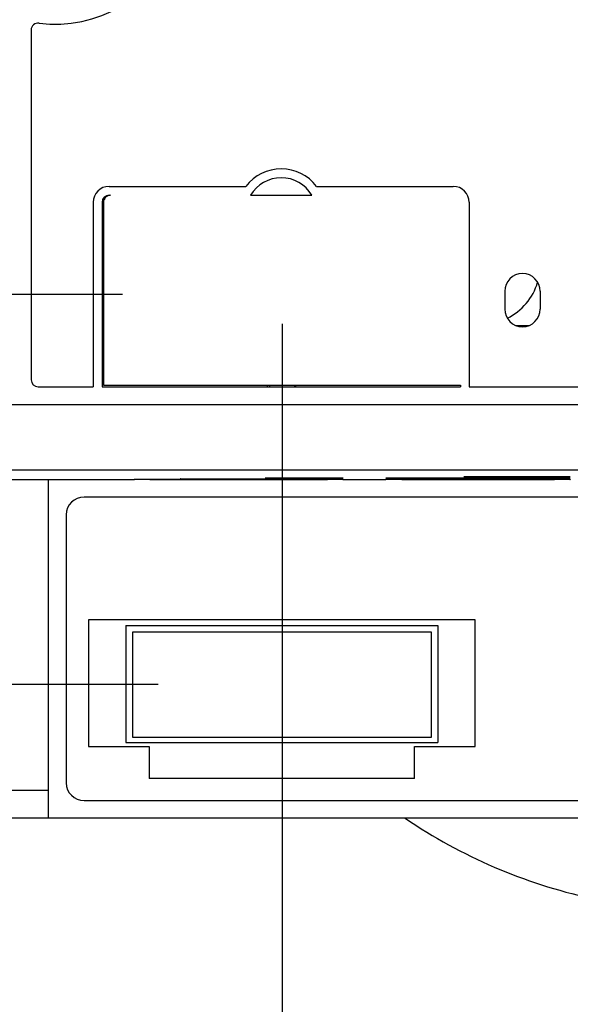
# Model space of a CAD drawing. Header units: inches. Extents: x 0 to 22, y 0 to 17.
# Tile 11 of 16: x 10.8 to 12.4, y 11.1 to 13.9. Entities that reach past the tile are written whole.
import ezdxf

# ---------------------------------------------------------------- set-up
doc = ezdxf.new("R2010")
doc.units = ezdxf.units.IN
doc.header["$LTSCALE"] = 1.21
doc.header["$MEASUREMENT"] = 0
doc.layers.get('0').update_dxf_attribs({"linetype": 'CONTINUOUS'})
doc.layers.add('DIMENSIONS', color=7, linetype='CONTINUOUS')
doc.styles.get("Standard").update_dxf_attribs({"font": 'txt', "width": 0.8})
doc.dimstyles.new('DIMSTYLE_1', dxfattribs={"dimtxt": 0.125, "dimasz": 0.18, "dimexe": 0.18, "dimexo": 0.0625, "dimgap": 0.09, "dimtad": 0, "dimtih": 1, "dimtoh": 1, "dimdec": 3, "dimzin": 4, "dimdsep": 46, "dimtxsty": 'STANDARD', "dimblk": '_FILLED', "dimblk1": '_FILLED', "dimblk2": '_FILLED', "dimcen": 0.09, "dimadec": 0, "dimazin": 0, "dimtp": 0.01, "dimtm": 0.01, "dimtfac": 1, "dimtdec": 3, "dimtofl": 0, "dimtmove": 0, "dimatfit": 3, "dimldrblk": '_FILLED', "dimfxl": 1, "dimtolj": 1, "dimtzin": 4, "dimarcsym": 0})

# ---------------------------------------------------------------- blocks, each defined once
blk = doc.blocks.new('_FILLED')
at = {"color": 0, "linetype": 'BYBLOCK'}
blk.add_solid([(0, 0), (-1, 0.174), (-1, -0.174)], dxfattribs=at)
blk = doc.blocks.new('*D1')
at = {"layer": 'DIMENSIONS', "color": 2, "linetype": 'CONTINUOUS'}
for p, q in [((9.7472, 12.0284), (9.7472, 12.3884)), ((11.1877, 12.0284), (9.6222, 12.0284)), ((10.5713, 11.6519), (9.6222, 11.6519)), ((9.7472, 11.6519), (9.7472, 11.2551)), ((9.7472, 11.2551), (9.5444, 11.2551))]:
    blk.add_line(p, q, dxfattribs=at)
at = {"layer": 'DIMENSIONS', "color": 2, "linetype": 'CONTINUOUS', "xscale": 0.18, "yscale": 0.18, "zscale": 0.18}
for p, rotation in [((9.7472, 12.0284), 270), ((9.7472, 11.6519), 90)]:
    blk.add_blockref('_FILLED', p, dxfattribs=dict(at, rotation=rotation))
at = {"layer": 'DIMENSIONS', "color": 2, "linetype": 'CONTINUOUS', "width": 0.8}
for s, p in [('[', (8.8819, 11.1926)), (']', (9.3819, 11.1926)), ('.377', (8.3569, 11.1926)), ('9.56', (8.9819, 11.1926))]:
    blk.add_text(s, height=0.125, dxfattribs=at).set_placement(p)
blk = doc.blocks.new('*D2')
at = {"layer": 'DIMENSIONS', "color": 2, "linetype": 'CONTINUOUS'}
for p, q in [((10.6221, 11.5902), (10.6221, 9.7015)), ((14.8381, 11.5902), (14.8381, 9.7015)), ((10.6221, 9.8265), (11.8622, 9.8265)), ((14.8381, 9.8265), (13.4122, 9.8265))]:
    blk.add_line(p, q, dxfattribs=at)
at = {"layer": 'DIMENSIONS', "color": 2, "linetype": 'CONTINUOUS', "xscale": 0.18, "yscale": 0.18, "zscale": 0.18, "rotation": 180}
blk.add_blockref('_FILLED', (10.6221, 9.8265), dxfattribs=at)
at = {"layer": 'DIMENSIONS', "color": 2, "linetype": 'CONTINUOUS', "xscale": 0.18, "yscale": 0.18, "zscale": 0.18}
blk.add_blockref('_FILLED', (14.8381, 9.8265), dxfattribs=at)
at = {"layer": 'DIMENSIONS', "color": 2, "linetype": 'CONTINUOUS', "width": 0.8}
for s, p in [('4.216', (11.9247, 9.764)), ('[', (12.5497, 9.764)), ('107.09', (12.6497, 9.764)), (']', (13.2497, 9.764))]:
    blk.add_text(s, height=0.125, dxfattribs=at).set_placement(p)
blk = doc.blocks.new('*D5')
at = {"layer": 'DIMENSIONS', "color": 2, "linetype": 'CONTINUOUS'}
for p, q in [((11.5374, 13.0456), (11.5374, 10.4515)), ((10.6221, 11.5902), (10.6221, 10.4515)), ((11.0798, 10.5765), (10.205, 10.5765)), ((10.6221, 10.5765), (11.0798, 10.5765)), ((11.5374, 10.5765), (11.0798, 10.5765))]:
    blk.add_line(p, q, dxfattribs=at)
at = {"layer": 'DIMENSIONS', "color": 2, "linetype": 'CONTINUOUS', "xscale": 0.18, "yscale": 0.18, "zscale": 0.18, "rotation": 180}
blk.add_blockref('_FILLED', (10.6221, 10.5765), dxfattribs=at)
at = {"layer": 'DIMENSIONS', "color": 2, "linetype": 'CONTINUOUS', "xscale": 0.18, "yscale": 0.18, "zscale": 0.18}
blk.add_blockref('_FILLED', (11.5374, 10.5765), dxfattribs=at)
at = {"layer": 'DIMENSIONS', "color": 2, "linetype": 'CONTINUOUS', "width": 0.8}
for s, p in [('.915', (8.9175, 10.514)), ('[', (9.4425, 10.514)), ('23.25', (9.5425, 10.514)), (']', (10.0425, 10.514))]:
    blk.add_text(s, height=0.125, dxfattribs=at).set_placement(p)
blk = doc.blocks.new('*D8')
at = {"layer": 'DIMENSIONS', "color": 2, "linetype": 'CONTINUOUS'}
for p, q in [((11.088, 13.1276), (8.8722, 13.1276)), ((8.9972, 13.1276), (8.9972, 12.7728)), ((8.9972, 11.6519), (8.9972, 12.5228)), ((10.5795, 11.6519), (8.8722, 11.6519))]:
    blk.add_line(p, q, dxfattribs=at)
at = {"layer": 'DIMENSIONS', "color": 2, "linetype": 'CONTINUOUS', "xscale": 0.18, "yscale": 0.18, "zscale": 0.18}
for p, rotation in [((8.9972, 13.1276), 90), ((8.9972, 11.6519), 270)]:
    blk.add_blockref('_FILLED', p, dxfattribs=dict(at, rotation=rotation))
at = {"layer": 'DIMENSIONS', "color": 2, "linetype": 'CONTINUOUS', "width": 0.8}
for s, p in [('1.476', (8.3347, 12.5853)), ('[', (8.9597, 12.5853)), ('37.48', (9.0597, 12.5853)), (']', (9.5597, 12.5853))]:
    blk.add_text(s, height=0.125, dxfattribs=at).set_placement(p)

msp = doc.modelspace()

# ---------------------------------------------------------------- linework, layer by layer
at = {"color": 7, "linetype": 'CONTINUOUS'}
for p, q in [((10.8301, 13.8727), (10.8301, 12.8876)), ((11.0501, 13.4326), (11.4356, 13.4326)), ((11.6346, 13.4326), (12.0201, 13.4326)), ((11.0501, 13.4076), (11.0541, 13.4076)), ((11.4489, 13.4076), (11.6213, 13.4076)), ((11.0051, 13.3876), (11.0051, 12.8676)), ((11.0301, 13.3876), (11.0301, 12.8676)), ((11.0341, 13.3876), (11.0341, 12.8725)), ((12.0651, 13.3876), (12.0651, 12.8676)), ((12.1651, 13.1369), (12.1651, 13.0869)), ((12.2651, 13.1369), (12.2651, 13.0869)), ((12.1968, 13.0404), (12.2334, 13.0404)), ((10.8501, 12.8676), (11.0051, 12.8676)), ((11.0301, 12.8676), (12.0401, 12.8676)), ((11.0341, 12.8725), (12.0401, 12.8726)), ((11.4951, 12.8725), (11.4951, 12.8676)), ((11.5021, 12.8725), (11.5021, 12.8676)), ((11.5721, 12.8725), (11.5721, 12.8676)), ((11.5751, 12.8725), (11.5751, 12.8676)), ((12.0401, 12.8726), (12.0401, 12.8676)), ((12.0651, 12.8676), (14.7017, 12.8676)), ((10.6832, 12.8182), (14.777, 12.8182)), ((10.6817, 12.634), (14.7785, 12.634)), ((10.6434, 12.6069), (11.1201, 12.6069)), ((10.8791, 11.6519), (10.8791, 12.6069)), ((11.1651, 12.6069), (11.1651, 12.6071)), ((11.1651, 12.6071), (11.6651, 12.6071)), ((11.1651, 12.6069), (11.6651, 12.6069)), ((11.2951, 12.6076), (11.2951, 12.6085)), ((11.2951, 12.6085), (11.6651, 12.6085)), ((11.2951, 12.6076), (11.6651, 12.6076)), ((11.5351, 12.6096), (11.5351, 12.6112)), ((11.5351, 12.6112), (11.6651, 12.6112)), ((11.5351, 12.6096), (11.6651, 12.6096)), ((11.6651, 12.6096), (11.6651, 12.6112)), ((11.6651, 12.6076), (11.6651, 12.6085)), ((11.6651, 12.6069), (11.6651, 12.6071)), ((11.7101, 12.6069), (11.8301, 12.6069)), ((11.8751, 12.6112), (12.3051, 12.6112)), ((11.8751, 12.6096), (11.8751, 12.6112)), ((11.8751, 12.6096), (12.3051, 12.6096)), ((11.8751, 12.6085), (12.3051, 12.6085)), ((11.8751, 12.6076), (11.8751, 12.6085)), ((11.8751, 12.6076), (12.3051, 12.6076)), ((11.8751, 12.6071), (12.3051, 12.6071)), ((11.8751, 12.6069), (11.8751, 12.6071)), ((11.8751, 12.6069), (12.3051, 12.6069)), ((12.0951, 12.6152), (12.3051, 12.6152)), ((12.0951, 12.6128), (12.0951, 12.6152)), ((12.0951, 12.6128), (12.3051, 12.6128)), ((12.3051, 12.6128), (12.3051, 12.6152)), ((12.3051, 12.6096), (12.3051, 12.6112)), ((12.3051, 12.6076), (12.3051, 12.6085)), ((12.3051, 12.6069), (12.3051, 12.6071)), ((14.0573, 12.5569), (10.9791, 12.5569)), ((10.9291, 12.5069), (10.9291, 11.7519)), ((10.9921, 12.2114), (10.9921, 11.8544)), ((12.0821, 12.2114), (10.9921, 12.2114)), ((12.0821, 11.8544), (12.0821, 12.2114)), ((11.0968, 12.1954), (11.0968, 11.8654)), ((11.0968, 12.1954), (11.9768, 12.1954)), ((11.9768, 12.1954), (11.9768, 11.8654)), ((11.1161, 12.1762), (11.1161, 11.8807)), ((11.9587, 12.1762), (11.1161, 12.1762)), ((11.9587, 11.8807), (11.9587, 12.1762)), ((11.1161, 11.8807), (11.9587, 11.8807)), ((10.9921, 11.8544), (11.1631, 11.8544)), ((11.0968, 11.8654), (11.9768, 11.8654)), ((11.1631, 11.8544), (11.1631, 11.7644)), ((11.9111, 11.8544), (12.0821, 11.8544)), ((11.9111, 11.7644), (11.9111, 11.8544)), ((11.9111, 11.7644), (11.1631, 11.7644)), ((10.6434, 11.7308), (10.8791, 11.7308)), ((10.9791, 11.7019), (14.0573, 11.7019)), ((14.1573, 11.6519), (10.6401, 11.6519))]:
    msp.add_line(p, q, dxfattribs=at)
for centre, radius, start, end in [((10.8989, 14.2495), 0.36, 262.6226, 54.1603), ((10.8501, 13.8727), 0.02, 82.6226, 180), ((11.5351, 13.3569), 0.125, 37.272, 142.728), ((11.5351, 13.3569), 0.1, 30.4631, 149.5377), ((11.0501, 13.3876), 0.045, 90, 180), ((12.0201, 13.3876), 0.045, 0, 90), ((11.0501, 13.3876), 0.02, 90, 180), ((11.0541, 13.3876), 0.02, 90, 180.0005), ((12.2151, 13.1369), 0.05, 0, 180), ((12.0995, 13.2088), 0.165, 296.24, 343.7728), ((12.2151, 13.0869), 0.05, 180, 360), ((10.8501, 12.8876), 0.02, 180, 270), ((10.9791, 12.5069), 0.05, 90, 180), ((10.9791, 11.7519), 0.05, 180, 270), ((12.7301, 12.8962), 1.5043, 235.8175, 257.5921)]:
    msp.add_arc(centre, radius, start, end, dxfattribs=at)
for points, knots in [([(11.1201, 12.6069), (11.1201, 12.6069), (11.1201, 12.6071), (11.1207, 12.6068), (11.1213, 12.607), (11.1224, 12.607), (11.1238, 12.607), (11.1256, 12.607), (11.1276, 12.607), (11.13, 12.607), (11.1326, 12.607), (11.1356, 12.6071), (11.1387, 12.6071), (11.1421, 12.6071), (11.1456, 12.6071), (11.1493, 12.6071), (11.1531, 12.6071), (11.1571, 12.6071), (11.1611, 12.6071), (11.1637, 12.6071), (11.1651, 12.6071)], [0, 0, 0, 0, 0.000123, 0.008178, 0.024216, 0.04811, 0.079668, 0.118635, 0.164699, 0.217488, 0.276577, 0.34149, 0.411705, 0.486657, 0.565741, 0.648322, 0.733734, 0.821289, 0.910284, 1, 1, 1, 1]), ([(11.1651, 12.6069), (11.1637, 12.6069), (11.1611, 12.6069), (11.1571, 12.6069), (11.1531, 12.6069), (11.1493, 12.6069), (11.1456, 12.6069), (11.1421, 12.6069), (11.1387, 12.6069), (11.1356, 12.6069), (11.1326, 12.6069), (11.13, 12.6069), (11.1276, 12.6069), (11.1256, 12.6069), (11.1238, 12.6069), (11.1224, 12.6069), (11.1213, 12.6068), (11.1207, 12.607), (11.1201, 12.6068), (11.1201, 12.6069), (11.1201, 12.6069)], [0, 0, 0, 0, 0.089718, 0.178715, 0.266272, 0.351686, 0.434267, 0.513353, 0.588305, 0.65852, 0.723434, 0.782523, 0.835311, 0.881374, 0.920341, 0.951897, 0.975791, 0.991828, 0.999881, 1, 1, 1, 1]), ([(11.2501, 12.608), (11.2501, 12.608), (11.2501, 12.6081), (11.2507, 12.608), (11.2513, 12.6082), (11.2524, 12.6081), (11.2538, 12.6082), (11.2556, 12.6082), (11.2576, 12.6083), (11.26, 12.6083), (11.2626, 12.6084), (11.2656, 12.6084), (11.2687, 12.6084), (11.2721, 12.6085), (11.2756, 12.6085), (11.2793, 12.6085), (11.2831, 12.6085), (11.2871, 12.6085), (11.2911, 12.6085), (11.2937, 12.6085), (11.2951, 12.6085)], [0, 0, 0, 0, 0.000482, 0.008587, 0.024646, 0.048548, 0.080105, 0.119065, 0.165115, 0.217886, 0.276952, 0.341837, 0.412019, 0.486935, 0.565979, 0.648516, 0.733882, 0.821389, 0.910334, 1, 1, 1, 1]), ([(11.2951, 12.6076), (11.2937, 12.6076), (11.2911, 12.6076), (11.2871, 12.6076), (11.2831, 12.6076), (11.2793, 12.6076), (11.2756, 12.6076), (11.2721, 12.6076), (11.2687, 12.6076), (11.2656, 12.6077), (11.2626, 12.6077), (11.26, 12.6077), (11.2576, 12.6077), (11.2556, 12.6078), (11.2538, 12.6078), (11.2524, 12.6079), (11.2513, 12.6078), (11.2507, 12.608), (11.2501, 12.6079), (11.2501, 12.608), (11.2501, 12.608)], [0, 0, 0, 0, 0.089673, 0.178624, 0.266137, 0.351507, 0.434048, 0.513095, 0.588012, 0.658194, 0.723079, 0.782143, 0.834911, 0.880958, 0.919915, 0.951468, 0.975366, 0.99142, 0.999522, 1, 1, 1, 1]), ([(11.4901, 12.6104), (11.4901, 12.6104), (11.4901, 12.6105), (11.4907, 12.6104), (11.4913, 12.6106), (11.4924, 12.6106), (11.4938, 12.6107), (11.4956, 12.6108), (11.4976, 12.6108), (11.5, 12.6109), (11.5026, 12.611), (11.5056, 12.611), (11.5087, 12.6111), (11.5121, 12.6111), (11.5156, 12.6112), (11.5193, 12.6112), (11.5231, 12.6112), (11.5271, 12.6112), (11.5311, 12.6112), (11.5337, 12.6112), (11.5351, 12.6112)], [0, 0, 0, 0, 0.00084, 0.009059, 0.025167, 0.049094, 0.080662, 0.119621, 0.165661, 0.218412, 0.277451, 0.342302, 0.412443, 0.487311, 0.566302, 0.648781, 0.734084, 0.821526, 0.910403, 1, 1, 1, 1]), ([(11.5351, 12.6096), (11.5337, 12.6096), (11.5311, 12.6096), (11.5271, 12.6096), (11.5231, 12.6096), (11.5193, 12.6096), (11.5156, 12.6096), (11.5121, 12.6097), (11.5087, 12.6097), (11.5056, 12.6097), (11.5026, 12.6098), (11.5, 12.6098), (11.4976, 12.6099), (11.4956, 12.61), (11.4938, 12.61), (11.4924, 12.6101), (11.4913, 12.6101), (11.4907, 12.6103), (11.4901, 12.6102), (11.4901, 12.6103), (11.4901, 12.6104)], [0, 0, 0, 0, 0.089608, 0.178496, 0.265947, 0.351259, 0.433744, 0.512739, 0.587609, 0.657751, 0.7226, 0.781636, 0.834383, 0.880417, 0.91937, 0.950931, 0.974851, 0.990953, 0.999163, 1, 1, 1, 1]), ([(11.6651, 12.6112), (11.6664, 12.6112), (11.6691, 12.6112), (11.6731, 12.6112), (11.677, 12.6112), (11.6808, 12.6112), (11.6846, 12.6112), (11.6881, 12.6111), (11.6915, 12.6111), (11.6946, 12.611), (11.6975, 12.611), (11.7002, 12.6109), (11.7025, 12.6108), (11.7046, 12.6108), (11.7064, 12.6107), (11.7077, 12.6106), (11.7089, 12.6106), (11.7095, 12.6104), (11.71, 12.6105), (11.71, 12.6104), (11.71, 12.6104)], [0, 0, 0, 0, 0.089597, 0.178474, 0.265916, 0.351219, 0.433698, 0.512689, 0.587557, 0.657698, 0.722549, 0.781588, 0.834339, 0.880379, 0.919338, 0.950906, 0.974833, 0.990941, 0.99916, 1, 1, 1, 1]), ([(11.71, 12.6104), (11.71, 12.6103), (11.71, 12.6102), (11.7095, 12.6103), (11.7089, 12.6101), (11.7077, 12.6101), (11.7064, 12.61), (11.7046, 12.61), (11.7025, 12.6099), (11.7002, 12.6098), (11.6975, 12.6098), (11.6946, 12.6097), (11.6915, 12.6097), (11.6881, 12.6097), (11.6846, 12.6096), (11.6808, 12.6096), (11.677, 12.6096), (11.6731, 12.6096), (11.6691, 12.6096), (11.6664, 12.6096), (11.6651, 12.6096)], [0, 0, 0, 0, 0.000837, 0.009047, 0.025149, 0.049069, 0.08063, 0.119583, 0.165617, 0.218364, 0.2774, 0.342249, 0.412391, 0.487261, 0.566256, 0.648741, 0.734053, 0.821504, 0.910392, 1, 1, 1, 1]), ([(11.6651, 12.6085), (11.6664, 12.6085), (11.6691, 12.6085), (11.6731, 12.6085), (11.677, 12.6085), (11.6808, 12.6085), (11.6846, 12.6085), (11.6881, 12.6085), (11.6915, 12.6084), (11.6946, 12.6084), (11.6975, 12.6084), (11.7002, 12.6083), (11.7025, 12.6083), (11.7046, 12.6082), (11.7064, 12.6082), (11.7077, 12.6081), (11.7089, 12.6082), (11.7095, 12.608), (11.71, 12.6081), (11.71, 12.608), (11.71, 12.608)], [0, 0, 0, 0, 0.089666, 0.178611, 0.266118, 0.351484, 0.434021, 0.513065, 0.587981, 0.658163, 0.723048, 0.782114, 0.834884, 0.880935, 0.919895, 0.951452, 0.975354, 0.991413, 0.999518, 1, 1, 1, 1]), ([(11.71, 12.608), (11.71, 12.608), (11.71, 12.6079), (11.7095, 12.608), (11.7089, 12.6078), (11.7077, 12.6079), (11.7064, 12.6078), (11.7046, 12.6078), (11.7025, 12.6077), (11.7002, 12.6077), (11.6975, 12.6077), (11.6946, 12.6077), (11.6915, 12.6076), (11.6881, 12.6076), (11.6846, 12.6076), (11.6808, 12.6076), (11.677, 12.6076), (11.6731, 12.6076), (11.6691, 12.6076), (11.6664, 12.6076), (11.6651, 12.6076)], [0, 0, 0, 0, 0.000478, 0.00858, 0.024634, 0.048532, 0.080085, 0.119042, 0.165089, 0.217857, 0.276921, 0.341806, 0.411988, 0.486905, 0.565952, 0.648493, 0.733863, 0.821376, 0.910327, 1, 1, 1, 1]), ([(11.6651, 12.6071), (11.6664, 12.6071), (11.6691, 12.6071), (11.6731, 12.6071), (11.677, 12.6071), (11.6808, 12.6071), (11.6846, 12.6071), (11.6881, 12.6071), (11.6915, 12.6071), (11.6946, 12.6071), (11.6975, 12.607), (11.7002, 12.607), (11.7025, 12.607), (11.7046, 12.607), (11.7064, 12.607), (11.7077, 12.607), (11.7089, 12.607), (11.7094, 12.6068), (11.71, 12.6071), (11.71, 12.6069), (11.71, 12.6069)], [0, 0, 0, 0, 0.089717, 0.178711, 0.266267, 0.351679, 0.434259, 0.513344, 0.588296, 0.658511, 0.723424, 0.782513, 0.835302, 0.881366, 0.920333, 0.951891, 0.975785, 0.991823, 0.999878, 1, 1, 1, 1]), ([(11.71, 12.6069), (11.71, 12.6069), (11.71, 12.6068), (11.7094, 12.607), (11.7089, 12.6068), (11.7077, 12.6069), (11.7064, 12.6069), (11.7046, 12.6069), (11.7025, 12.6069), (11.7002, 12.6069), (11.6975, 12.6069), (11.6946, 12.6069), (11.6915, 12.6069), (11.6881, 12.6069), (11.6846, 12.6069), (11.6808, 12.6069), (11.677, 12.6069), (11.6731, 12.6069), (11.6691, 12.6069), (11.6664, 12.6069), (11.6651, 12.6069)], [0, 0, 0, 0, 0.000119, 0.008173, 0.02421, 0.048103, 0.07966, 0.118627, 0.16469, 0.217479, 0.276567, 0.341481, 0.411696, 0.486648, 0.565733, 0.648315, 0.733728, 0.821285, 0.910282, 1, 1, 1, 1]), ([(11.8301, 12.6104), (11.8301, 12.6104), (11.8301, 12.6105), (11.8307, 12.6104), (11.8313, 12.6106), (11.8324, 12.6106), (11.8338, 12.6107), (11.8356, 12.6108), (11.8376, 12.6108), (11.84, 12.6109), (11.8426, 12.611), (11.8456, 12.611), (11.8487, 12.6111), (11.8521, 12.6111), (11.8556, 12.6112), (11.8593, 12.6112), (11.8631, 12.6112), (11.8671, 12.6112), (11.8711, 12.6112), (11.8737, 12.6112), (11.8751, 12.6112)], [0, 0, 0, 0, 0.00084, 0.009059, 0.025167, 0.049094, 0.080662, 0.119621, 0.165661, 0.218412, 0.277451, 0.342302, 0.412443, 0.487311, 0.566302, 0.648781, 0.734084, 0.821526, 0.910403, 1, 1, 1, 1]), ([(11.8751, 12.6096), (11.8737, 12.6096), (11.8711, 12.6096), (11.8671, 12.6096), (11.8631, 12.6096), (11.8593, 12.6096), (11.8556, 12.6096), (11.8521, 12.6097), (11.8487, 12.6097), (11.8456, 12.6097), (11.8426, 12.6098), (11.84, 12.6098), (11.8376, 12.6099), (11.8356, 12.61), (11.8338, 12.61), (11.8324, 12.6101), (11.8313, 12.6101), (11.8307, 12.6103), (11.8301, 12.6102), (11.8301, 12.6103), (11.8301, 12.6104)], [0, 0, 0, 0, 0.089608, 0.178496, 0.265947, 0.351259, 0.433744, 0.512739, 0.587609, 0.657751, 0.7226, 0.781636, 0.834383, 0.880417, 0.91937, 0.950931, 0.974851, 0.990953, 0.999163, 1, 1, 1, 1]), ([(11.8301, 12.608), (11.8301, 12.608), (11.8301, 12.6081), (11.8307, 12.608), (11.8313, 12.6082), (11.8324, 12.6081), (11.8338, 12.6082), (11.8356, 12.6082), (11.8376, 12.6083), (11.84, 12.6083), (11.8426, 12.6084), (11.8456, 12.6084), (11.8487, 12.6084), (11.8521, 12.6085), (11.8556, 12.6085), (11.8593, 12.6085), (11.8631, 12.6085), (11.8671, 12.6085), (11.8711, 12.6085), (11.8737, 12.6085), (11.8751, 12.6085)], [0, 0, 0, 0, 0.000482, 0.008587, 0.024646, 0.048548, 0.080105, 0.119065, 0.165115, 0.217886, 0.276952, 0.341837, 0.412019, 0.486935, 0.565979, 0.648516, 0.733882, 0.821389, 0.910334, 1, 1, 1, 1]), ([(11.8751, 12.6076), (11.8737, 12.6076), (11.8711, 12.6076), (11.8671, 12.6076), (11.8631, 12.6076), (11.8593, 12.6076), (11.8556, 12.6076), (11.8521, 12.6076), (11.8487, 12.6076), (11.8456, 12.6077), (11.8426, 12.6077), (11.84, 12.6077), (11.8376, 12.6077), (11.8356, 12.6078), (11.8338, 12.6078), (11.8324, 12.6079), (11.8313, 12.6078), (11.8307, 12.608), (11.8301, 12.6079), (11.8301, 12.608), (11.8301, 12.608)], [0, 0, 0, 0, 0.089673, 0.178624, 0.266137, 0.351507, 0.434048, 0.513095, 0.588012, 0.658194, 0.723079, 0.782143, 0.834911, 0.880958, 0.919915, 0.951468, 0.975366, 0.99142, 0.999522, 1, 1, 1, 1]), ([(11.8301, 12.6069), (11.8301, 12.6069), (11.8301, 12.6071), (11.8307, 12.6068), (11.8313, 12.607), (11.8324, 12.607), (11.8338, 12.607), (11.8356, 12.607), (11.8376, 12.607), (11.84, 12.607), (11.8426, 12.607), (11.8456, 12.6071), (11.8487, 12.6071), (11.8521, 12.6071), (11.8556, 12.6071), (11.8593, 12.6071), (11.8631, 12.6071), (11.8671, 12.6071), (11.8711, 12.6071), (11.8737, 12.6071), (11.8751, 12.6071)], [0, 0, 0, 0, 0.000123, 0.008178, 0.024216, 0.04811, 0.079668, 0.118635, 0.164699, 0.217488, 0.276577, 0.34149, 0.411705, 0.486657, 0.565741, 0.648322, 0.733734, 0.821289, 0.910284, 1, 1, 1, 1]), ([(11.8751, 12.6069), (11.8737, 12.6069), (11.8711, 12.6069), (11.8671, 12.6069), (11.8631, 12.6069), (11.8593, 12.6069), (11.8556, 12.6069), (11.8521, 12.6069), (11.8487, 12.6069), (11.8456, 12.6069), (11.8426, 12.6069), (11.84, 12.6069), (11.8376, 12.6069), (11.8356, 12.6069), (11.8338, 12.6069), (11.8324, 12.6069), (11.8313, 12.6068), (11.8307, 12.607), (11.8301, 12.6068), (11.8301, 12.6069), (11.8301, 12.6069)], [0, 0, 0, 0, 0.089718, 0.178715, 0.266272, 0.351686, 0.434267, 0.513353, 0.588305, 0.65852, 0.723434, 0.782523, 0.835311, 0.881374, 0.920341, 0.951897, 0.975791, 0.991828, 0.999881, 1, 1, 1, 1]), ([(12.0501, 12.614), (12.0501, 12.614), (12.0501, 12.6142), (12.0507, 12.6141), (12.0513, 12.6143), (12.0524, 12.6144), (12.0538, 12.6145), (12.0556, 12.6146), (12.0576, 12.6147), (12.06, 12.6148), (12.0626, 12.6148), (12.0656, 12.6149), (12.0687, 12.615), (12.0721, 12.6151), (12.0756, 12.6151), (12.0793, 12.6152), (12.0831, 12.6152), (12.0871, 12.6152), (12.0911, 12.6152), (12.0937, 12.6152), (12.0951, 12.6152)], [0, 0, 0, 0, 0.001199, 0.009588, 0.025776, 0.049746, 0.081334, 0.120299, 0.166331, 0.219063, 0.278071, 0.342882, 0.412975, 0.487784, 0.56671, 0.649116, 0.734341, 0.8217, 0.910491, 1, 1, 1, 1]), ([(12.0951, 12.6128), (12.0937, 12.6128), (12.0911, 12.6128), (12.0871, 12.6129), (12.0831, 12.6129), (12.0793, 12.6129), (12.0756, 12.6129), (12.0721, 12.613), (12.0687, 12.613), (12.0656, 12.6131), (12.0626, 12.6132), (12.06, 12.6133), (12.0576, 12.6133), (12.0556, 12.6134), (12.0538, 12.6135), (12.0524, 12.6136), (12.0513, 12.6137), (12.0507, 12.6138), (12.0501, 12.6138), (12.0501, 12.614), (12.0501, 12.614)], [0, 0, 0, 0, 0.089526, 0.178332, 0.265704, 0.35094, 0.433355, 0.512287, 0.587099, 0.657191, 0.722, 0.781004, 0.833729, 0.879754, 0.918709, 0.950289, 0.974249, 0.990426, 0.998805, 1, 1, 1, 1]), ([(12.3051, 12.6152), (12.3064, 12.6152), (12.3091, 12.6152), (12.3131, 12.6152), (12.317, 12.6152), (12.3208, 12.6152), (12.3246, 12.6151), (12.3281, 12.6151), (12.3315, 12.615), (12.3346, 12.6149), (12.3375, 12.6148), (12.3402, 12.6148), (12.3425, 12.6147), (12.3446, 12.6146), (12.3464, 12.6145), (12.3477, 12.6144), (12.3489, 12.6143), (12.3495, 12.6141), (12.35, 12.6142), (12.35, 12.614), (12.35, 12.614)], [0, 0, 0, 0, 0.089509, 0.1783, 0.265659, 0.350884, 0.43329, 0.512216, 0.587025, 0.657117, 0.721929, 0.780937, 0.833669, 0.879701, 0.918666, 0.950254, 0.974224, 0.990412, 0.998801, 1, 1, 1, 1]), ([(12.35, 12.614), (12.35, 12.614), (12.35, 12.6138), (12.3495, 12.6138), (12.3489, 12.6137), (12.3477, 12.6136), (12.3464, 12.6135), (12.3446, 12.6134), (12.3425, 12.6133), (12.3402, 12.6133), (12.3375, 12.6132), (12.3346, 12.6131), (12.3315, 12.613), (12.3281, 12.613), (12.3246, 12.6129), (12.3208, 12.6129), (12.317, 12.6129), (12.3131, 12.6129), (12.3091, 12.6128), (12.3064, 12.6128), (12.3051, 12.6128)], [0, 0, 0, 0, 0.001195, 0.009574, 0.025751, 0.049711, 0.081291, 0.120246, 0.166271, 0.218996, 0.278, 0.342809, 0.412901, 0.487713, 0.566645, 0.64906, 0.734296, 0.821668, 0.910474, 1, 1, 1, 1]), ([(12.3051, 12.6112), (12.3064, 12.6112), (12.3091, 12.6112), (12.3131, 12.6112), (12.317, 12.6112), (12.3208, 12.6112), (12.3246, 12.6112), (12.3281, 12.6111), (12.3315, 12.6111), (12.3346, 12.611), (12.3375, 12.611), (12.3402, 12.6109), (12.3425, 12.6108), (12.3446, 12.6108), (12.3464, 12.6107), (12.3477, 12.6106), (12.3489, 12.6106), (12.3495, 12.6104), (12.35, 12.6105), (12.35, 12.6104), (12.35, 12.6104)], [0, 0, 0, 0, 0.089597, 0.178474, 0.265916, 0.351219, 0.433698, 0.512689, 0.587557, 0.657698, 0.722549, 0.781588, 0.834339, 0.880379, 0.919338, 0.950906, 0.974833, 0.990941, 0.99916, 1, 1, 1, 1]), ([(12.35, 12.6104), (12.35, 12.6103), (12.35, 12.6102), (12.3495, 12.6103), (12.3489, 12.6101), (12.3477, 12.6101), (12.3464, 12.61), (12.3446, 12.61), (12.3425, 12.6099), (12.3402, 12.6098), (12.3375, 12.6098), (12.3346, 12.6097), (12.3315, 12.6097), (12.3281, 12.6097), (12.3246, 12.6096), (12.3208, 12.6096), (12.317, 12.6096), (12.3131, 12.6096), (12.3091, 12.6096), (12.3064, 12.6096), (12.3051, 12.6096)], [0, 0, 0, 0, 0.000837, 0.009047, 0.025149, 0.049069, 0.08063, 0.119583, 0.165617, 0.218364, 0.2774, 0.342249, 0.412391, 0.487261, 0.566256, 0.648741, 0.734053, 0.821504, 0.910392, 1, 1, 1, 1]), ([(12.3051, 12.6085), (12.3064, 12.6085), (12.3091, 12.6085), (12.3131, 12.6085), (12.317, 12.6085), (12.3208, 12.6085), (12.3246, 12.6085), (12.3281, 12.6085), (12.3315, 12.6084), (12.3346, 12.6084), (12.3375, 12.6084), (12.3402, 12.6083), (12.3425, 12.6083), (12.3446, 12.6082), (12.3464, 12.6082), (12.3477, 12.6081), (12.3489, 12.6082), (12.3495, 12.608), (12.35, 12.6081), (12.35, 12.608), (12.35, 12.608)], [0, 0, 0, 0, 0.089666, 0.178611, 0.266118, 0.351484, 0.434021, 0.513065, 0.587981, 0.658163, 0.723048, 0.782114, 0.834884, 0.880935, 0.919895, 0.951452, 0.975354, 0.991413, 0.999518, 1, 1, 1, 1]), ([(12.35, 12.608), (12.35, 12.608), (12.35, 12.6079), (12.3495, 12.608), (12.3489, 12.6078), (12.3477, 12.6079), (12.3464, 12.6078), (12.3446, 12.6078), (12.3425, 12.6077), (12.3402, 12.6077), (12.3375, 12.6077), (12.3346, 12.6077), (12.3315, 12.6076), (12.3281, 12.6076), (12.3246, 12.6076), (12.3208, 12.6076), (12.317, 12.6076), (12.3131, 12.6076), (12.3091, 12.6076), (12.3064, 12.6076), (12.3051, 12.6076)], [0, 0, 0, 0, 0.000478, 0.00858, 0.024634, 0.048532, 0.080085, 0.119042, 0.165089, 0.217857, 0.276921, 0.341806, 0.411988, 0.486905, 0.565952, 0.648493, 0.733863, 0.821376, 0.910327, 1, 1, 1, 1]), ([(12.3051, 12.6071), (12.3064, 12.6071), (12.3091, 12.6071), (12.3131, 12.6071), (12.317, 12.6071), (12.3208, 12.6071), (12.3246, 12.6071), (12.3281, 12.6071), (12.3315, 12.6071), (12.3346, 12.6071), (12.3375, 12.607), (12.3402, 12.607), (12.3425, 12.607), (12.3446, 12.607), (12.3464, 12.607), (12.3477, 12.607), (12.3489, 12.607), (12.3494, 12.6068), (12.35, 12.6071), (12.35, 12.6069), (12.35, 12.6069)], [0, 0, 0, 0, 0.089717, 0.178711, 0.266267, 0.351679, 0.434259, 0.513344, 0.588296, 0.658511, 0.723424, 0.782513, 0.835302, 0.881366, 0.920333, 0.951891, 0.975785, 0.991823, 0.999878, 1, 1, 1, 1]), ([(12.35, 12.6069), (12.35, 12.6069), (12.35, 12.6068), (12.3494, 12.607), (12.3489, 12.6068), (12.3477, 12.6069), (12.3464, 12.6069), (12.3446, 12.6069), (12.3425, 12.6069), (12.3402, 12.6069), (12.3375, 12.6069), (12.3346, 12.6069), (12.3315, 12.6069), (12.3281, 12.6069), (12.3246, 12.6069), (12.3208, 12.6069), (12.317, 12.6069), (12.3131, 12.6069), (12.3091, 12.6069), (12.3064, 12.6069), (12.3051, 12.6069)], [0, 0, 0, 0, 0.000119, 0.008173, 0.02421, 0.048103, 0.07966, 0.118627, 0.16469, 0.217479, 0.276567, 0.341481, 0.411696, 0.486648, 0.565733, 0.648315, 0.733728, 0.821285, 0.910282, 1, 1, 1, 1])]:
    msp.add_open_spline(points, degree=3, knots=knots, dxfattribs=at)

# ---------------------------------------------------------------- dimensions: what is measured, and where the dimension line sits
at = {"layer": 'DIMENSIONS', "color": 2, "linetype": 'CONTINUOUS'}
for base, p1, p2, picture, middle in [((8.9972, 13.1276), (10.5795, 11.6519), (11.088, 13.1276), '*D8', (8.9972, 12.6478)), ((9.74721, 12.02842), (10.57125, 11.65186), (11.18773, 12.02842), '*D1', (8.91942, 11.25507))]:
    dim = msp.add_linear_dim(base=base, p1=p1, p2=p2, angle=90, dimstyle='DIMSTYLE_1', dxfattribs=at)
    dim.commit()
    dim.dimension.update_dxf_attribs({"geometry": picture, "text_midpoint": middle, "dimtype": 160})
for base, p2, picture, middle in [((11.5374, 10.5765), (11.5374, 13.0456), '*D5', (9.53, 10.5765)), ((14.8381, 9.8265), (14.8381, 11.5902), '*D2', (12.6372, 9.8265))]:
    dim = msp.add_linear_dim(base=base, p1=(10.6221, 11.5902), p2=p2, dimstyle='DIMSTYLE_1', dxfattribs=at)
    dim.commit()
    dim.dimension.update_dxf_attribs({"geometry": picture, "text_midpoint": middle, "dimtype": 160})

doc.saveas('drawing.dxf')
